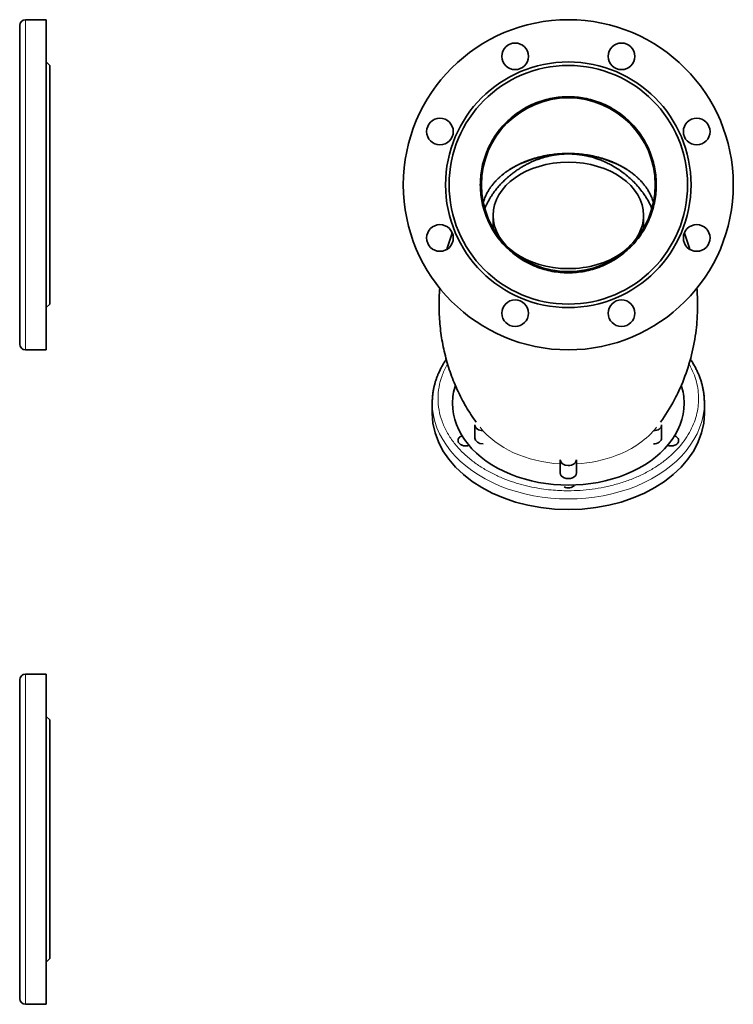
# Model space of a CAD drawing. Extents: x 3366 to 4200, y 341 to 1082.
# Tile 5 of 8: x 3798 to 4106, y 341 to 766. Entities that reach past the tile are written whole.
import ezdxf

# ---------------------------------------------------------------- set-up
doc = ezdxf.new("R2010")
doc.units = 0

msp = doc.modelspace()

# ---------------------------------------------------------------- linework, layer by layer
at = {"color": 7, "lineweight": 13}
for p, q in [((3800.74, 694.76), (3800.74, 766.01)), ((3800.74, 623.51), (3800.74, 694.76)), ((3800.74, 341.05), (3800.74, 483.55))]:
    msp.add_line(p, q, dxfattribs=at)
at = {"color": 7, "lineweight": 35, "ltscale": 0.45}
for p, q in [((3800.74, 766.01), (3809.74, 766.01)), ((3800.74, 623.51), (3809.74, 623.51)), ((3800.74, 483.55), (3809.74, 483.55)), ((3800.74, 341.05), (3809.74, 341.05))]:
    msp.add_line(p, q, dxfattribs=at)
at = {"color": 7, "lineweight": 35, "ltscale": 0.014412}
msp.add_line((3809.74, 765.72), (3809.74, 766.01), dxfattribs=at)
at = {"color": 7, "lineweight": 35, "ltscale": 0.045064}
for p, q in [((3809.74, 764.82), (3809.74, 765.72)), ((3809.74, 623.8), (3809.74, 624.7)), ((3809.74, 482.36), (3809.74, 483.26))]:
    msp.add_line(p, q, dxfattribs=at)
at = {"color": 7, "lineweight": 35, "ltscale": 0.030421}
for p, q in [((3798.24, 762.9), (3798.24, 763.51)), ((3798.24, 626.01), (3798.24, 626.62))]:
    msp.add_line(p, q, dxfattribs=at)
at = {"color": 7, "lineweight": 35, "ltscale": 0.10708}
for p, q in [((3798.24, 760.76), (3798.24, 762.9)), ((3798.24, 626.62), (3798.24, 628.76))]:
    msp.add_line(p, q, dxfattribs=at)
at = {"color": 7, "lineweight": 35, "ltscale": 0.090451}
for p, q in [((3798.24, 758.95), (3798.24, 760.76)), ((3798.24, 628.76), (3798.24, 630.57))]:
    msp.add_line(p, q, dxfattribs=at)
at = {"color": 7, "lineweight": 35, "ltscale": 0.078043}
for p, q in [((3809.74, 763.26), (3809.74, 764.82)), ((3809.74, 624.7), (3809.74, 626.26))]:
    msp.add_line(p, q, dxfattribs=at)
at = {"color": 7, "lineweight": 35, "ltscale": 0.112613}
for p, q in [((3809.74, 761), (3809.74, 763.26)), ((3809.74, 626.26), (3809.74, 628.51)), ((3809.74, 478.55), (3809.74, 480.8)), ((3809.74, 343.8), (3809.74, 346.05))]:
    msp.add_line(p, q, dxfattribs=at)
at = {"color": 7, "lineweight": 35, "ltscale": 0.147859}
for p, q in [((3809.74, 758.05), (3809.74, 761)), ((3809.74, 628.51), (3809.74, 631.47)), ((3809.74, 475.59), (3809.74, 478.55)), ((3809.74, 346.05), (3809.74, 349.01))]:
    msp.add_line(p, q, dxfattribs=at)
at = {"color": 7, "lineweight": 35, "ltscale": 0.119662}
for p, q in [((3798.24, 756.55), (3798.24, 758.95)), ((3798.24, 630.57), (3798.24, 632.96))]:
    msp.add_line(p, q, dxfattribs=at)
at = {"color": 7, "lineweight": 35, "ltscale": 0.152202}
for p, q in [((3798.24, 753.51), (3798.24, 756.55)), ((3798.24, 632.96), (3798.24, 636))]:
    msp.add_line(p, q, dxfattribs=at)
at = {"color": 7, "lineweight": 35, "ltscale": 0.182716}
for p, q in [((3809.74, 754.39), (3809.74, 758.05)), ((3809.74, 631.47), (3809.74, 635.12)), ((3809.74, 471.94), (3809.74, 475.59)), ((3809.74, 349.01), (3809.74, 352.67))]:
    msp.add_line(p, q, dxfattribs=at)
at = {"color": 7, "lineweight": 35, "ltscale": 0.187686}
for p, q in [((3798.24, 749.76), (3798.24, 753.51)), ((3798.24, 636), (3798.24, 639.76))]:
    msp.add_line(p, q, dxfattribs=at)
at = {"color": 7, "lineweight": 35, "ltscale": 0.216037}
msp.add_line((3809.74, 750.07), (3809.74, 754.39), dxfattribs=at)
at = {"color": 7, "lineweight": 35, "ltscale": 0.22541}
for p, q in [((3798.24, 745.25), (3798.24, 749.76)), ((3798.24, 639.76), (3798.24, 644.27))]:
    msp.add_line(p, q, dxfattribs=at)
at = {"color": 7, "lineweight": 35, "ltscale": 0.246689}
msp.add_line((3809.74, 745.14), (3809.74, 750.07), dxfattribs=at)
at = {"color": 7, "lineweight": 35, "ltscale": 0.264316}
for p, q in [((3798.24, 739.96), (3798.24, 745.25)), ((3798.24, 644.27), (3798.24, 649.55))]:
    msp.add_line(p, q, dxfattribs=at)
at = {"color": 7, "lineweight": 35, "ltscale": 0.106067}
msp.add_line((3811.24, 746.26), (3809.74, 747.76), dxfattribs=at)
at = {"color": 7, "lineweight": 35, "ltscale": 0.273628}
for p, q in [((3809.74, 739.67), (3809.74, 745.14)), ((3809.74, 644.38), (3809.74, 649.85)), ((3809.74, 457.21), (3809.74, 462.68))]:
    msp.add_line(p, q, dxfattribs=at)
at = {"color": 7, "lineweight": 35, "ltscale": 0.010416}
for p, q in [((3811.24, 746.26), (3811.24, 746.05)), ((3811.24, 643.47), (3811.24, 643.26)), ((3811.24, 463.8), (3811.24, 463.59)), ((3811.24, 361.01), (3811.24, 360.8))]:
    msp.add_line(p, q, dxfattribs=at)
at = {"color": 7, "lineweight": 35, "ltscale": 0.032573}
for p, q in [((3811.24, 746.05), (3811.24, 745.4)), ((3811.24, 644.12), (3811.24, 643.47)), ((3811.24, 463.59), (3811.24, 462.94)), ((3811.24, 361.66), (3811.24, 361.01))]:
    msp.add_line(p, q, dxfattribs=at)
at = {"color": 7, "lineweight": 35, "ltscale": 0.056409}
for p, q in [((3811.24, 745.4), (3811.24, 744.27)), ((3811.24, 645.25), (3811.24, 644.12)), ((3811.24, 462.94), (3811.24, 461.81)), ((3811.24, 362.79), (3811.24, 361.66))]:
    msp.add_line(p, q, dxfattribs=at)
at = {"color": 7, "lineweight": 35, "ltscale": 0.0814}
msp.add_line((3811.24, 744.27), (3811.24, 742.64), dxfattribs=at)
at = {"color": 7, "lineweight": 35, "ltscale": 0.302979}
for p, q in [((3798.24, 733.9), (3798.24, 739.96)), ((3798.24, 649.55), (3798.24, 655.61))]:
    msp.add_line(p, q, dxfattribs=at)
at = {"color": 7, "lineweight": 35, "ltscale": 0.296002}
for p, q in [((3809.74, 733.75), (3809.74, 739.67)), ((3809.74, 649.85), (3809.74, 655.77)), ((3809.74, 451.29), (3809.74, 457.21)), ((3809.74, 367.39), (3809.74, 373.31))]:
    msp.add_line(p, q, dxfattribs=at)
at = {"color": 7, "lineweight": 35, "ltscale": 0.106873}
for p, q in [((3811.24, 742.64), (3811.24, 740.5)), ((3811.24, 649.01), (3811.24, 646.87)), ((3811.24, 460.19), (3811.24, 458.05)), ((3811.24, 366.55), (3811.24, 364.42))]:
    msp.add_line(p, q, dxfattribs=at)
at = {"color": 7, "lineweight": 35, "ltscale": 0.132068}
for p, q in [((3811.24, 740.5), (3811.24, 737.86)), ((3811.24, 651.65), (3811.24, 649.01)), ((3811.24, 458.05), (3811.24, 455.41)), ((3811.24, 369.2), (3811.24, 366.55))]:
    msp.add_line(p, q, dxfattribs=at)
at = {"color": 7, "lineweight": 35, "ltscale": 0.156154}
for p, q in [((3811.24, 737.86), (3811.24, 734.74)), ((3811.24, 654.78), (3811.24, 651.65)), ((3811.24, 455.41), (3811.24, 452.28)), ((3811.24, 372.32), (3811.24, 369.2))]:
    msp.add_line(p, q, dxfattribs=at)
at = {"color": 7, "lineweight": 35, "ltscale": 0.339648}
for p, q in [((3798.24, 727.11), (3798.24, 733.9)), ((3798.24, 655.61), (3798.24, 662.4))]:
    msp.add_line(p, q, dxfattribs=at)
at = {"color": 7, "lineweight": 35, "ltscale": 0.313199}
for p, q in [((3809.74, 727.48), (3809.74, 733.75)), ((3809.74, 655.77), (3809.74, 662.03)), ((3809.74, 373.31), (3809.74, 379.58))]:
    msp.add_line(p, q, dxfattribs=at)
at = {"color": 7, "lineweight": 35, "ltscale": 0.376088}
msp.add_line((3811.24, 734.74), (3811.24, 727.22), dxfattribs=at)
at = {"color": 7, "lineweight": 35, "ltscale": 0.372365}
msp.add_line((3798.24, 719.66), (3798.24, 727.11), dxfattribs=at)
at = {"color": 7, "lineweight": 35, "ltscale": 0.324898}
msp.add_line((3809.74, 720.98), (3809.74, 727.48), dxfattribs=at)
at = {"color": 7, "lineweight": 35, "ltscale": 0.213953}
msp.add_line((3811.24, 727.22), (3811.24, 722.94), dxfattribs=at)
at = {"color": 7, "lineweight": 35, "ltscale": 0.226381}
for p, q in [((3811.24, 722.94), (3811.24, 718.41)), ((3811.24, 388.65), (3811.24, 384.12))]:
    msp.add_line(p, q, dxfattribs=at)
at = {"color": 7, "lineweight": 35, "ltscale": 0.399129}
msp.add_line((3798.24, 711.68), (3798.24, 719.66), dxfattribs=at)
at = {"color": 7, "lineweight": 35, "ltscale": 0.331087}
msp.add_line((3809.74, 714.36), (3809.74, 720.98), dxfattribs=at)
at = {"color": 7, "lineweight": 35, "ltscale": 0.234839}
for p, q in [((3811.24, 718.41), (3811.24, 713.71)), ((3811.24, 675.8), (3811.24, 671.1)), ((3811.24, 435.95), (3811.24, 431.26)), ((3811.24, 393.34), (3811.24, 388.65))]:
    msp.add_line(p, q, dxfattribs=at)
at = {"color": 7, "lineweight": 35, "ltscale": 0.332007}
for p, q in [((3809.74, 707.72), (3809.74, 714.36)), ((3809.74, 675.15), (3809.74, 681.79)), ((3809.74, 425.27), (3809.74, 431.91)), ((3809.74, 392.7), (3809.74, 399.34))]:
    msp.add_line(p, q, dxfattribs=at)
at = {"color": 7, "lineweight": 35, "ltscale": 0.418138}
for p, q in [((3798.24, 703.32), (3798.24, 711.68)), ((3798.24, 677.83), (3798.24, 686.2))]:
    msp.add_line(p, q, dxfattribs=at)
at = {"color": 7, "lineweight": 35, "ltscale": 0.239313}
for p, q in [((3811.24, 713.71), (3811.24, 708.93)), ((3811.24, 680.59), (3811.24, 675.8)), ((3811.24, 431.26), (3811.24, 426.47)), ((3811.24, 398.13), (3811.24, 393.34))]:
    msp.add_line(p, q, dxfattribs=at)
at = {"color": 7, "lineweight": 35, "ltscale": 0.328139}
for p, q in [((3809.74, 701.16), (3809.74, 707.72)), ((3809.74, 418.7), (3809.74, 425.27))]:
    msp.add_line(p, q, dxfattribs=at)
at = {"color": 7, "lineweight": 35, "ltscale": 0.239977}
for p, q in [((3811.24, 708.93), (3811.24, 704.13)), ((3811.24, 685.39), (3811.24, 680.59)), ((3811.24, 426.47), (3811.24, 421.67)), ((3811.24, 402.93), (3811.24, 398.13))]:
    msp.add_line(p, q, dxfattribs=at)
at = {"color": 7, "lineweight": 35, "ltscale": 0.428013}
for p, q in [((3798.24, 694.76), (3798.24, 703.32)), ((3798.24, 686.2), (3798.24, 694.76))]:
    msp.add_line(p, q, dxfattribs=at)
at = {"color": 7, "lineweight": 35, "ltscale": 0.23718}
msp.add_line((3811.24, 704.13), (3811.24, 699.38), dxfattribs=at)
at = {"color": 7, "lineweight": 35, "ltscale": 0.320109}
msp.add_line((3809.74, 694.76), (3809.74, 701.16), dxfattribs=at)
at = {"color": 7, "lineweight": 35, "ltscale": 0.231379}
for p, q in [((3811.24, 699.38), (3811.24, 694.76)), ((3811.24, 694.76), (3811.24, 690.13))]:
    msp.add_line(p, q, dxfattribs=at)
at = {"color": 7, "lineweight": 35, "ltscale": 0.320111}
msp.add_line((3809.74, 688.36), (3809.74, 694.76), dxfattribs=at)
at = {"color": 7, "lineweight": 35, "ltscale": 0.237179}
for p, q in [((3811.24, 690.13), (3811.24, 685.39)), ((3811.24, 421.67), (3811.24, 416.93)), ((3811.24, 407.67), (3811.24, 402.93))]:
    msp.add_line(p, q, dxfattribs=at)
at = {"color": 7, "lineweight": 35, "ltscale": 0.328136}
for p, q in [((3809.74, 681.79), (3809.74, 688.36)), ((3809.74, 399.34), (3809.74, 405.9))]:
    msp.add_line(p, q, dxfattribs=at)
at = {"color": 7, "lineweight": 35, "ltscale": 0.274693}
msp.add_line((4002.65, 681.54), (4002.65, 676.05), dxfattribs=at)
at = {"color": 7, "lineweight": 35, "ltscale": 0.274701}
msp.add_line((4067.65, 681.54), (4067.65, 676.05), dxfattribs=at)
at = {"color": 7, "lineweight": 35, "ltscale": 0.399128}
msp.add_line((3798.24, 669.85), (3798.24, 677.83), dxfattribs=at)
at = {"color": 7, "lineweight": 35, "ltscale": 0.331086}
for p, q in [((3809.74, 668.53), (3809.74, 675.15)), ((3809.74, 386.07), (3809.74, 392.7))]:
    msp.add_line(p, q, dxfattribs=at)
at = {"color": 7, "lineweight": 35, "ltscale": 0.372366}
msp.add_line((3798.24, 662.4), (3798.24, 669.85), dxfattribs=at)
at = {"color": 7, "lineweight": 35, "ltscale": 0.324899}
for p, q in [((3809.74, 662.03), (3809.74, 668.53)), ((3809.74, 438.53), (3809.74, 445.03)), ((3809.74, 379.58), (3809.74, 386.07))]:
    msp.add_line(p, q, dxfattribs=at)
at = {"color": 7, "lineweight": 35, "ltscale": 0.22638}
for p, q in [((3811.24, 671.1), (3811.24, 666.58)), ((3811.24, 440.48), (3811.24, 435.95))]:
    msp.add_line(p, q, dxfattribs=at)
at = {"color": 7, "lineweight": 35, "ltscale": 0.213952}
for p, q in [((3811.24, 666.58), (3811.24, 662.3)), ((3811.24, 444.76), (3811.24, 440.48))]:
    msp.add_line(p, q, dxfattribs=at)
at = {"color": 7, "lineweight": 35, "ltscale": 0.376089}
for p, q in [((3811.24, 662.3), (3811.24, 654.78)), ((3811.24, 452.28), (3811.24, 444.76)), ((3811.24, 379.84), (3811.24, 372.32))]:
    msp.add_line(p, q, dxfattribs=at)
at = {"color": 7, "lineweight": 35, "ltscale": 0.081399}
msp.add_line((3811.24, 646.87), (3811.24, 645.25), dxfattribs=at)
at = {"color": 7, "lineweight": 35, "ltscale": 0.246688}
for p, q in [((3809.74, 639.44), (3809.74, 644.38)), ((3809.74, 462.68), (3809.74, 467.62)), ((3809.74, 356.99), (3809.74, 361.92))]:
    msp.add_line(p, q, dxfattribs=at)
at = {"color": 7, "lineweight": 35, "ltscale": 0.106066}
for p, q in [((3811.24, 643.26), (3809.74, 641.76)), ((3811.24, 463.8), (3809.74, 465.3)), ((3811.24, 360.8), (3809.74, 359.3))]:
    msp.add_line(p, q, dxfattribs=at)
at = {"color": 7, "lineweight": 35, "ltscale": 0.216039}
for p, q in [((3809.74, 635.12), (3809.74, 639.44)), ((3809.74, 467.62), (3809.74, 471.94)), ((3809.74, 352.67), (3809.74, 356.99))]:
    msp.add_line(p, q, dxfattribs=at)
at = {"color": 7, "lineweight": 35, "ltscale": 0.014411}
for p, q in [((3809.74, 623.51), (3809.74, 623.8)), ((3809.74, 483.26), (3809.74, 483.55)), ((3809.74, 341.05), (3809.74, 341.34))]:
    msp.add_line(p, q, dxfattribs=at)
at = {"color": 7, "lineweight": 13, "ltscale": 0.016628}
msp.add_line((4087.45, 617.13), (4087.28, 617.42), dxfattribs=at)
at = {"color": 7, "lineweight": 35, "ltscale": 0.22981}
for p, q in [((3976.4, 600.72), (3976.4, 596.12)), ((4093.9, 600.72), (4093.9, 596.12))]:
    msp.add_line(p, q, dxfattribs=at)
at = {"color": 7, "lineweight": 35, "ltscale": 0.282842}
for p, q in [((3994.84, 591.1), (3994.84, 585.44)), ((4075.45, 591.1), (4075.45, 585.44))]:
    msp.add_line(p, q, dxfattribs=at)
at = {"color": 7, "lineweight": 35, "ltscale": 0.282843}
for p, q in [((4031.65, 576.08), (4031.65, 570.42)), ((4038.65, 576.08), (4038.65, 570.42))]:
    msp.add_line(p, q, dxfattribs=at)
at = {"color": 7, "lineweight": 35, "ltscale": 0.026751}
for p, q in [((3798.24, 480.52), (3798.24, 481.05)), ((3798.24, 343.55), (3798.24, 344.09))]:
    msp.add_line(p, q, dxfattribs=at)
at = {"color": 7, "lineweight": 35, "ltscale": 0.079018}
for p, q in [((3798.24, 478.94), (3798.24, 480.52)), ((3798.24, 344.09), (3798.24, 345.67))]:
    msp.add_line(p, q, dxfattribs=at)
at = {"color": 7, "lineweight": 35, "ltscale": 0.078042}
for p, q in [((3809.74, 480.8), (3809.74, 482.36)), ((3809.74, 342.24), (3809.74, 343.8))]:
    msp.add_line(p, q, dxfattribs=at)
at = {"color": 7, "lineweight": 35, "ltscale": 0.127721}
for p, q in [((3798.24, 476.38), (3798.24, 478.94)), ((3798.24, 345.67), (3798.24, 348.22))]:
    msp.add_line(p, q, dxfattribs=at)
at = {"color": 7, "lineweight": 35, "ltscale": 0.170921}
for p, q in [((3798.24, 472.96), (3798.24, 476.38)), ((3798.24, 348.22), (3798.24, 351.64))]:
    msp.add_line(p, q, dxfattribs=at)
at = {"color": 7, "lineweight": 35, "ltscale": 0.207243}
for p, q in [((3798.24, 468.82), (3798.24, 472.96)), ((3798.24, 351.64), (3798.24, 355.78))]:
    msp.add_line(p, q, dxfattribs=at)
at = {"color": 7, "lineweight": 35, "ltscale": 0.235947}
for p, q in [((3798.24, 464.1), (3798.24, 468.82)), ((3798.24, 355.78), (3798.24, 360.5))]:
    msp.add_line(p, q, dxfattribs=at)
at = {"color": 7, "lineweight": 35, "ltscale": 0.256905}
for p, q in [((3798.24, 458.96), (3798.24, 464.1)), ((3798.24, 360.5), (3798.24, 365.64))]:
    msp.add_line(p, q, dxfattribs=at)
at = {"color": 7, "lineweight": 35, "ltscale": 0.270491}
for p, q in [((3798.24, 453.55), (3798.24, 458.96)), ((3798.24, 365.64), (3798.24, 371.05))]:
    msp.add_line(p, q, dxfattribs=at)
at = {"color": 7, "lineweight": 35, "ltscale": 0.081398}
for p, q in [((3811.24, 461.81), (3811.24, 460.19)), ((3811.24, 364.42), (3811.24, 362.79))]:
    msp.add_line(p, q, dxfattribs=at)
at = {"color": 7, "lineweight": 35, "ltscale": 0.277448}
for p, q in [((3798.24, 448), (3798.24, 453.55)), ((3798.24, 371.05), (3798.24, 376.6))]:
    msp.add_line(p, q, dxfattribs=at)
at = {"color": 7, "lineweight": 35, "ltscale": 0.313198}
msp.add_line((3809.74, 445.03), (3809.74, 451.29), dxfattribs=at)
at = {"color": 7, "lineweight": 35, "ltscale": 0.278731}
msp.add_line((3798.24, 442.43), (3798.24, 448), dxfattribs=at)
at = {"color": 7, "lineweight": 35, "ltscale": 0.275385}
for p, q in [((3798.24, 436.92), (3798.24, 442.43)), ((3798.24, 382.17), (3798.24, 387.68))]:
    msp.add_line(p, q, dxfattribs=at)
at = {"color": 7, "lineweight": 35, "ltscale": 0.331085}
msp.add_line((3809.74, 431.91), (3809.74, 438.53), dxfattribs=at)
at = {"color": 7, "lineweight": 35, "ltscale": 0.268436}
for p, q in [((3798.24, 431.55), (3798.24, 436.92)), ((3798.24, 387.68), (3798.24, 393.05))]:
    msp.add_line(p, q, dxfattribs=at)
at = {"color": 7, "lineweight": 35}
for p, q in [((3798.24, 421.43), (3798.24, 431.55)), ((3809.74, 405.9), (3809.74, 418.7)), ((3798.24, 393.05), (3798.24, 403.18))]:
    msp.add_line(p, q, dxfattribs=at)
at = {"color": 7, "lineweight": 35, "ltscale": 0.456309}
for p, q in [((3798.24, 412.3), (3798.24, 421.43)), ((3798.24, 403.18), (3798.24, 412.3))]:
    msp.add_line(p, q, dxfattribs=at)
at = {"color": 7, "lineweight": 35, "ltscale": 0.462757}
msp.add_line((3811.24, 416.93), (3811.24, 407.67), dxfattribs=at)
at = {"color": 7, "lineweight": 35, "ltscale": 0.213951}
msp.add_line((3811.24, 384.12), (3811.24, 379.84), dxfattribs=at)
at = {"color": 7, "lineweight": 35, "ltscale": 0.278732}
msp.add_line((3798.24, 376.6), (3798.24, 382.17), dxfattribs=at)
at = {"color": 7, "lineweight": 35, "ltscale": 0.273629}
msp.add_line((3809.74, 361.92), (3809.74, 367.39), dxfattribs=at)
at = {"color": 7, "lineweight": 35, "ltscale": 0.045065}
msp.add_line((3809.74, 341.34), (3809.74, 342.24), dxfattribs=at)
at = {"color": 7, "lineweight": 35}
for points in [[(4035.15, 708.27), (4034.51, 708.26), (4033.86, 708.25), (4033.21, 708.23), (4032.54, 708.2), (4031.86, 708.16), (4031.17, 708.12), (4030.47, 708.06), (4029.76, 707.99), (4029.04, 707.91), (4028.31, 707.82), (4027.57, 707.72), (4026.83, 707.61), (4026.07, 707.48), (4025.3, 707.34), (4024.53, 707.19), (4023.75, 707.02), (4022.96, 706.83), (4022.17, 706.63), (4021.37, 706.42), (4020.57, 706.19), (4019.76, 705.94), (4018.95, 705.67), (4018.13, 705.39), (4017.72, 705.24), (4017.31, 705.09), (4016.9, 704.93), (4016.49, 704.77), (4016.08, 704.6), (4015.67, 704.43), (4015.27, 704.25), (4014.86, 704.07), (4014.45, 703.88), (4014.04, 703.69), (4013.63, 703.49), (4013.23, 703.29), (4012.82, 703.08), (4012.42, 702.87), (4012.02, 702.65), (4011.62, 702.42), (4011.22, 702.19), (4010.83, 701.96), (4010.45, 701.73), (4010.08, 701.5), (4009.74, 701.28), (4009.4, 701.06), (4009.06, 700.83), (4008.73, 700.6), (4008.39, 700.36), (4008.06, 700.13), (4007.73, 699.88), (4007.41, 699.63), (4007.09, 699.38), (4006.77, 699.12), (4006.45, 698.86), (4006.14, 698.6), (4005.83, 698.33), (4005.53, 698.06), (4005.22, 697.77), (4004.91, 697.48), (4004.53, 697.11), (4004.16, 696.74), (4003.85, 696.41), (4003.54, 696.08), (4003.31, 695.82), (4003.09, 695.56), (4002.86, 695.3), (4002.64, 695.03), (4002.43, 694.77), (4002.21, 694.5), (4002, 694.22), (4001.8, 693.95), (4001.6, 693.67), (4001.4, 693.39), (4001.21, 693.11), (4001.02, 692.82), (4000.84, 692.53), (4000.66, 692.25), (4000.47, 691.92), (4000.28, 691.6), (4000.02, 691.12), (3999.77, 690.64), (3999.55, 690.17), (3999.33, 689.7), (3999.13, 689.22), (3998.93, 688.73), (3998.78, 688.31), (3998.63, 687.89), (3998.52, 687.55), (3998.42, 687.2)], [(4013.13, 701.15), (4013.44, 701.36), (4013.75, 701.56), (4014.06, 701.76), (4014.37, 701.96), (4014.68, 702.16), (4015, 702.35), (4015.32, 702.54), (4015.64, 702.73), (4015.96, 702.91), (4016.28, 703.09), (4016.61, 703.27), (4016.94, 703.45), (4017.27, 703.62), (4017.6, 703.79), (4017.93, 703.96), (4018.26, 704.13), (4018.6, 704.29), (4018.93, 704.45), (4019.27, 704.6), (4019.61, 704.75), (4019.95, 704.9), (4020.3, 705.05), (4020.64, 705.19), (4020.98, 705.33), (4021.33, 705.47), (4021.68, 705.6), (4022.03, 705.73), (4022.38, 705.86), (4022.73, 705.98), (4023.08, 706.1), (4023.43, 706.22), (4023.78, 706.33), (4024.14, 706.44), (4024.5, 706.55), (4024.85, 706.65), (4025.21, 706.75), (4025.57, 706.85), (4025.93, 706.94), (4026.29, 707.03), (4026.65, 707.11), (4027.01, 707.19), (4027.37, 707.27), (4027.74, 707.35), (4028.1, 707.42), (4028.46, 707.49), (4028.83, 707.55), (4029.19, 707.61), (4029.56, 707.67), (4029.92, 707.72), (4030.29, 707.77), (4030.66, 707.82), (4031.03, 707.86), (4031.39, 707.9), (4031.76, 707.94), (4032.13, 707.97), (4032.5, 707.99)], [(4035.15, 708.27), (4035.78, 708.26), (4036.43, 708.25), (4037.09, 708.23), (4037.76, 708.2), (4038.44, 708.16), (4039.13, 708.12), (4039.83, 708.06), (4040.54, 707.99), (4041.26, 707.91), (4041.98, 707.82), (4042.72, 707.72), (4043.47, 707.61), (4044.23, 707.48), (4044.99, 707.34), (4045.76, 707.19), (4046.54, 707.02), (4047.33, 706.83), (4048.12, 706.63), (4048.92, 706.42), (4049.73, 706.19), (4050.54, 705.94), (4051.35, 705.67), (4052.17, 705.39), (4052.58, 705.24), (4052.98, 705.09), (4053.39, 704.93), (4053.8, 704.77), (4054.21, 704.6), (4054.62, 704.43), (4055.03, 704.25), (4055.44, 704.07), (4055.85, 703.88), (4056.25, 703.69), (4056.66, 703.49), (4057.07, 703.29), (4057.47, 703.08), (4057.87, 702.87), (4058.28, 702.65), (4058.68, 702.42), (4059.07, 702.19), (4059.47, 701.96), (4059.84, 701.73), (4060.22, 701.5), (4060.56, 701.28), (4060.9, 701.06), (4061.23, 700.83), (4061.57, 700.6), (4061.9, 700.36), (4062.23, 700.12), (4062.56, 699.88), (4062.89, 699.63), (4063.21, 699.38), (4063.53, 699.12), (4063.84, 698.86), (4064.15, 698.6), (4064.46, 698.33), (4064.77, 698.06), (4065.08, 697.77), (4065.38, 697.48), (4065.76, 697.11), (4066.13, 696.74), (4066.45, 696.41), (4066.75, 696.08), (4066.98, 695.82), (4067.21, 695.56), (4067.43, 695.3), (4067.65, 695.03), (4067.87, 694.77), (4068.08, 694.5), (4068.29, 694.22), (4068.5, 693.95), (4068.7, 693.67), (4068.89, 693.39), (4069.08, 693.11), (4069.27, 692.82), (4069.46, 692.53), (4069.63, 692.24), (4069.83, 691.92), (4070.01, 691.6), (4070.27, 691.12), (4070.52, 690.64), (4070.75, 690.17), (4070.96, 689.7), (4071.17, 689.22), (4071.36, 688.73), (4071.52, 688.31), (4071.66, 687.89), (4071.77, 687.55), (4071.88, 687.2)], [(4071.22, 684.5), (4071.07, 684.86), (4070.91, 685.23), (4070.76, 685.58), (4070.6, 685.93), (4070.43, 686.28), (4070.26, 686.63), (4070.07, 687), (4069.88, 687.36), (4069.65, 687.77), (4069.42, 688.19), (4069.18, 688.59), (4068.94, 689), (4068.68, 689.41), (4068.42, 689.82), (4068.16, 690.2), (4067.91, 690.58), (4067.66, 690.94), (4067.41, 691.28), (4067.17, 691.6), (4066.94, 691.92), (4066.49, 692.49), (4066.04, 693.06), (4065.57, 693.63), (4065.08, 694.19), (4064.58, 694.74), (4064.07, 695.29), (4063.54, 695.84), (4063, 696.37), (4062.45, 696.9), (4061.89, 697.43), (4061.31, 697.94), (4060.73, 698.45), (4060.13, 698.94), (4059.52, 699.43), (4058.9, 699.91), (4058.27, 700.37), (4057.63, 700.83), (4056.98, 701.28), (4056.32, 701.71), (4055.65, 702.13), (4054.98, 702.54), (4054.29, 702.94), (4053.6, 703.32), (4053.19, 703.54), (4052.78, 703.75), (4052.26, 704.01), (4051.74, 704.27), (4051.26, 704.49), (4050.78, 704.71), (4050.31, 704.92), (4049.83, 705.12), (4049.36, 705.31), (4048.88, 705.5), (4048.38, 705.69), (4047.89, 705.87), (4047.48, 706.01), (4047.07, 706.15), (4046.69, 706.27), (4046.31, 706.39), (4045.55, 706.62), (4044.79, 706.83), (4044.02, 707.02), (4043.64, 707.11), (4043.25, 707.2), (4042.87, 707.29), (4042.48, 707.36), (4042.09, 707.44), (4041.7, 707.51), (4041.31, 707.58), (4040.92, 707.64), (4040.53, 707.7), (4040.14, 707.75), (4039.75, 707.8), (4039.36, 707.85), (4038.97, 707.89), (4038.58, 707.93), (4038.18, 707.97), (4037.79, 708)], [(3999.08, 684.5), (3999.17, 684.73), (3999.27, 684.97), (3999.37, 685.21), (3999.48, 685.44), (3999.58, 685.68), (3999.69, 685.92), (3999.81, 686.16), (3999.93, 686.41), (4000.06, 686.68), (4000.2, 686.94), (4000.34, 687.21), (4000.48, 687.47), (4000.62, 687.74), (4000.77, 688.01), (4000.92, 688.27), (4001.08, 688.54), (4001.24, 688.8), (4001.4, 689.07), (4001.57, 689.34), (4001.74, 689.6), (4001.91, 689.87), (4002.08, 690.13), (4002.28, 690.42), (4002.47, 690.7), (4002.69, 691.01), (4002.91, 691.31), (4003.14, 691.64), (4003.39, 691.96), (4003.65, 692.3), (4003.91, 692.64), (4004.18, 692.97), (4004.46, 693.3), (4004.74, 693.64), (4005.02, 693.96), (4005.31, 694.29), (4005.6, 694.62), (4005.9, 694.95), (4006.2, 695.27), (4006.51, 695.59), (4006.82, 695.91), (4007.14, 696.22), (4007.46, 696.54), (4007.78, 696.85), (4008.11, 697.16), (4008.45, 697.46), (4008.78, 697.76), (4009.13, 698.07), (4009.47, 698.36), (4009.82, 698.66), (4010.17, 698.95), (4010.53, 699.23), (4010.89, 699.52), (4011.26, 699.8), (4011.62, 700.08), (4012, 700.35), (4012.37, 700.62), (4012.75, 700.89), (4013.13, 701.15)], [(3995.32, 592.35), (3994.75, 593.14), (3994.19, 593.94), (3993.64, 594.76), (3993.1, 595.57), (3992.56, 596.41), (3992.03, 597.25), (3991.51, 598.11), (3991, 598.97), (3990.49, 599.85), (3990, 600.73), (3989.51, 601.63), (3989.03, 602.53), (3988.56, 603.44), (3988.11, 604.37), (3987.57, 605.48), (3987.05, 606.61), (3986.65, 607.52), (3986.25, 608.43), (3985.86, 609.36), (3985.49, 610.28), (3985.12, 611.22), (3984.77, 612.16), (3984.42, 613.11), (3984.09, 614.06), (3983.76, 615.02), (3983.45, 615.99), (3983.15, 616.96), (3982.86, 617.94), (3982.58, 618.93), (3982.31, 619.91), (3982.05, 620.91), (3981.8, 621.91), (3981.57, 622.88), (3981.35, 623.85), (3981.15, 624.82), (3980.95, 625.8), (3980.77, 626.79), (3980.59, 627.78), (3980.43, 628.77), (3980.28, 629.76), (3980.13, 630.76), (3980, 631.76), (3979.89, 632.77), (3979.78, 633.77), (3979.68, 634.78), (3979.6, 635.78), (3979.53, 636.79), (3979.47, 637.8), (3979.42, 638.81), (3979.38, 639.83), (3979.35, 640.84), (3979.34, 641.85), (3979.33, 642.94), (3979.34, 644.02), (3979.36, 645.11), (3979.4, 646.21), (3979.45, 647.18), (3979.5, 648.15), (3979.57, 649.12), (3979.64, 650.09)], [(4090.66, 650.09), (4090.73, 649.11), (4090.8, 648.12), (4090.84, 647.3), (4090.88, 646.49), (4090.93, 645.1), (4090.96, 643.73), (4090.96, 642.35), (4090.95, 640.98), (4090.91, 639.61), (4090.85, 638.23), (4090.77, 636.86), (4090.67, 635.49), (4090.58, 634.45), (4090.46, 633.22), (4090.32, 632.02), (4090.16, 630.74), (4089.96, 629.36), (4089.74, 628), (4089.51, 626.65), (4089.25, 625.31), (4088.97, 623.96), (4088.67, 622.62), (4088.35, 621.29), (4088, 619.97), (4087.64, 618.65), (4087.26, 617.33), (4086.85, 616.02), (4086.43, 614.72), (4085.98, 613.42), (4085.52, 612.13), (4085.03, 610.86), (4084.53, 609.59), (4084, 608.33), (4083.45, 607.07), (4082.89, 605.83), (4082.3, 604.6), (4082, 603.99), (4081.61, 603.2), (4081.16, 602.33), (4080.7, 601.47), (4080.23, 600.61), (4079.83, 599.9), (4079.43, 599.2), (4078.73, 598.01), (4078.01, 596.85), (4077.28, 595.71), (4076.54, 594.58), (4075.77, 593.46), (4074.98, 592.35)], [(3976.4, 600.72), (3976.4, 601.09), (3976.41, 601.47), (3976.42, 601.84), (3976.43, 602.22), (3976.46, 602.59), (3976.48, 602.97), (3976.51, 603.34), (3976.55, 603.72), (3976.59, 604.14), (3976.64, 604.56), (3976.69, 604.97), (3976.75, 605.39), (3976.82, 605.8), (3976.89, 606.21), (3976.97, 606.62), (3977.05, 607.02), (3977.12, 607.35), (3977.19, 607.67), (3977.27, 608), (3977.35, 608.33), (3977.44, 608.66), (3977.52, 608.98), (3977.62, 609.32), (3977.72, 609.65), (3977.82, 610), (3977.93, 610.34), (3978.04, 610.69), (3978.16, 611.02), (3978.27, 611.34), (3978.39, 611.67), (3978.52, 612), (3978.64, 612.33), (3978.77, 612.65), (3978.87, 612.89), (3978.97, 613.13), (3979.07, 613.37), (3979.18, 613.61), (3979.38, 614.06), (3979.6, 614.52), (3979.8, 614.93), (3980.01, 615.35), (3980.19, 615.7), (3980.37, 616.04), (3980.56, 616.39), (3980.75, 616.73), (3980.95, 617.07), (3981.15, 617.42), (3981.35, 617.76), (3981.56, 618.09), (3981.77, 618.43), (3981.99, 618.77), (3982.21, 619.1), (3982.44, 619.43)], [(4087.86, 619.43), (4088.1, 619.08), (4088.34, 618.72), (4088.57, 618.36), (4088.71, 618.14), (4088.85, 617.91), (4089.13, 617.45), (4089.36, 617.05), (4089.59, 616.65), (4089.81, 616.26), (4090.01, 615.88), (4090.22, 615.49), (4090.41, 615.1), (4090.6, 614.72), (4090.79, 614.33), (4090.97, 613.94), (4091.14, 613.55), (4091.31, 613.16), (4091.48, 612.77), (4091.63, 612.38), (4091.79, 611.98), (4091.93, 611.59), (4092.07, 611.2), (4092.21, 610.8), (4092.35, 610.39), (4092.48, 609.99), (4092.59, 609.62), (4092.69, 609.26), (4092.8, 608.89), (4092.89, 608.54), (4092.98, 608.19), (4093.06, 607.84), (4093.14, 607.49), (4093.22, 607.14), (4093.29, 606.79), (4093.36, 606.44), (4093.43, 606.09), (4093.49, 605.74), (4093.55, 605.32), (4093.61, 604.9), (4093.67, 604.49), (4093.72, 604.06), (4093.76, 603.64), (4093.8, 603.22), (4093.83, 602.8), (4093.85, 602.38), (4093.87, 601.96), (4093.89, 601.55), (4093.9, 601.13), (4093.9, 600.72)]]:
    msp.add_lwpolyline(points, dxfattribs=at)
at = {"color": 7, "lineweight": 13}
for points in [[(4030.42, 707.85), (4029.92, 707.79), (4029.42, 707.71), (4028.92, 707.63), (4028.42, 707.54), (4027.92, 707.45), (4027.42, 707.35), (4026.93, 707.24), (4026.44, 707.13), (4025.94, 707.01), (4025.45, 706.88), (4024.96, 706.75), (4024.48, 706.61), (4023.99, 706.46), (4023.54, 706.32), (4023.1, 706.17), (4022.65, 706.02), (4022.21, 705.86), (4021.77, 705.7), (4021.33, 705.53), (4020.89, 705.36), (4020.55, 705.22), (4020.21, 705.08), (4019.87, 704.94), (4019.62, 704.83), (4019.37, 704.72), (4018.87, 704.49), (4018.38, 704.25), (4017.88, 704.01), (4017.4, 703.76), (4016.93, 703.51), (4016.45, 703.26), (4015.98, 703), (4015.52, 702.73), (4015.05, 702.45), (4014.59, 702.17), (4014.19, 701.92), (4013.8, 701.67), (4013.41, 701.41), (4013.02, 701.15)], [(4071.27, 684.7), (4071.05, 685.22), (4070.81, 685.74), (4070.56, 686.26), (4070.41, 686.57), (4070.25, 686.88), (4069.92, 687.49), (4069.58, 688.1), (4069.22, 688.7), (4068.85, 689.31), (4068.46, 689.91), (4068.06, 690.51), (4067.64, 691.1), (4067.23, 691.66), (4066.81, 692.21), (4066.38, 692.76), (4065.94, 693.3), (4065.48, 693.83), (4065.02, 694.36), (4064.52, 694.91), (4064.02, 695.45), (4063.5, 695.98), (4062.97, 696.5), (4062.43, 697.01), (4061.89, 697.52), (4061.33, 698.01), (4060.76, 698.5), (4060.19, 698.98), (4059.56, 699.47), (4058.93, 699.96), (4058.29, 700.44), (4057.64, 700.9), (4056.98, 701.35), (4056.31, 701.79), (4055.63, 702.22), (4054.94, 702.63), (4054.25, 703.03), (4053.55, 703.42), (4052.85, 703.79), (4052.13, 704.15), (4051.77, 704.32), (4051.41, 704.49), (4050.93, 704.71), (4050.44, 704.93), (4049.95, 705.14), (4049.26, 705.42), (4048.55, 705.69), (4047.85, 705.95), (4047.14, 706.19), (4046.42, 706.42), (4045.71, 706.64), (4044.99, 706.84), (4044.26, 707.03), (4043.54, 707.2), (4042.81, 707.36), (4042.08, 707.51), (4041.34, 707.64), (4040.61, 707.75), (4039.87, 707.85)], [(4013.02, 701.15), (4012.83, 701.02), (4012.38, 700.7), (4012.06, 700.48), (4011.59, 700.13), (4011.24, 699.86), (4010.89, 699.6), (4010.54, 699.32), (4010.2, 699.05), (4009.86, 698.77), (4009.47, 698.45), (4009.1, 698.12), (4008.72, 697.8), (4008.35, 697.46), (4007.91, 697.06), (4007.48, 696.65), (4007.05, 696.23), (4006.63, 695.8), (4006.21, 695.37), (4005.83, 694.96), (4005.45, 694.55), (4005.07, 694.13), (4004.71, 693.71), (4004.35, 693.28), (4003.99, 692.85), (4003.65, 692.42), (4003.31, 691.98), (4002.98, 691.54), (4002.66, 691.1), (4002.34, 690.66), (4002.04, 690.21), (4001.74, 689.76), (4001.45, 689.31), (4001.16, 688.86), (4000.89, 688.4), (4000.62, 687.94), (4000.37, 687.48), (4000.24, 687.25), (4000.12, 687.02), (4000, 686.79), (3999.88, 686.55), (3999.7, 686.18), (3999.52, 685.81), (3999.35, 685.44), (3999.18, 685.07), (3999.02, 684.7)]]:
    msp.add_lwpolyline(points, dxfattribs=at)
at = {"color": 7, "lineweight": 35}
for centre, radius in [((4035.15, 694.76), 71.25), ((4012.19, 750.19), 5.75), ((4058.11, 750.19), 5.75), ((4035.15, 694.76), 53), ((4035.15, 694.76), 51.5), ((4035.15, 694.76), 37.5), ((3979.72, 717.72), 5.75), ((4090.58, 717.72), 5.75), ((3979.72, 671.8), 5.75), ((4090.58, 671.8), 5.75), ((4012.19, 639.32), 5.75), ((4058.11, 639.32), 5.75)]:
    msp.add_circle(centre, radius, dxfattribs=at)
for centre, radius, start, end in [((3800.74, 763.51), 2.5, 90, 180), ((4035.14, 694.77), 37.99, 105.9708, 111.5991), ((4035.15, 694.77), 37.99, 100.4833, 105.9725), ((4035.14, 694.8), 37.96, 89.9946, 100.4897), ((4035.15, 694.8), 37.96, 79.5103, 90.0056), ((4035.15, 694.77), 37.99, 74.0277, 79.5166), ((4035.15, 694.77), 37.99, 68.4009, 74.0293), ((4035.14, 694.77), 37.99, 117.3408, 123.1768), ((4035.14, 694.77), 37.99, 111.5974, 117.3426), ((4035.15, 694.77), 37.99, 62.6575, 68.4026), ((4035.15, 694.77), 37.99, 56.8232, 62.6593), ((4035.15, 694.76), 38, 129.072, 140.928), ((4035.14, 694.77), 37.99, 123.175, 129.0732), ((4035.16, 694.77), 37.99, 50.9269, 56.8251), ((4035.15, 694.76), 38, 39.072, 50.928), ((4035.14, 694.76), 37.99, 140.9269, 146.8251), ((4035.16, 694.76), 37.99, 33.175, 39.0732), ((4035.14, 694.76), 37.99, 146.8232, 152.6593), ((4035.16, 694.76), 37.99, 27.3408, 33.1768), ((4035.14, 694.76), 37.99, 152.6575, 158.4026), ((4035.16, 694.76), 37.99, 21.5974, 27.3426), ((4035.14, 694.76), 37.99, 158.4009, 164.0293), ((4035.16, 694.76), 37.99, 15.9708, 21.5991), ((4035.11, 694.76), 37.96, 169.5101, 180.0057), ((4035.14, 694.76), 37.99, 164.0277, 169.5166), ((4035.16, 694.76), 37.99, 10.4833, 15.9725), ((4035.19, 694.76), 37.96, 359.9945, 10.4897), ((4035.11, 694.75), 37.96, 179.9945, 190.4897), ((4035.19, 694.75), 37.96, 349.5101, 0.0057), ((4035.14, 694.75), 37.99, 190.4833, 195.9725), ((4035.14, 694.75), 37.99, 195.9708, 201.5991), ((4035.16, 694.75), 37.99, 338.4009, 344.0293), ((4035.16, 694.75), 37.99, 344.0277, 349.5166), ((4035.14, 694.75), 37.99, 201.5974, 207.3426), ((4035.16, 694.75), 37.99, 332.6575, 338.4026), ((4035.14, 694.75), 37.99, 207.3408, 213.1768), ((4035.16, 694.75), 37.99, 326.8232, 332.6593), ((4065.67, 643.24), 86.27, 159.1488, 164.0935), ((4035.14, 694.75), 37.99, 213.175, 219.0732), ((4035.16, 694.75), 37.99, 320.9269, 326.8251), ((4004.64, 643.24), 86.26, 15.906, 20.8512), ((4035.15, 694.76), 38, 219.072, 230.928), ((4035.15, 694.76), 38, 309.072, 320.928), ((4035.14, 694.75), 37.99, 230.9269, 236.8251), ((4035.14, 694.75), 37.99, 236.8232, 242.6593), ((4035.15, 694.75), 37.99, 297.3408, 303.1768), ((4035.16, 694.75), 37.99, 303.175, 309.0732), ((4035.14, 694.75), 37.99, 242.6575, 248.4026), ((4035.14, 694.75), 37.99, 248.4009, 254.0293), ((4035.15, 694.75), 37.99, 285.9708, 291.5991), ((4035.15, 694.75), 37.99, 291.5974, 297.3426), ((4035.15, 694.75), 37.99, 254.0277, 259.5166), ((4035.14, 694.72), 37.96, 259.5103, 270.0056), ((4035.15, 694.72), 37.96, 269.9943, 280.49), ((4035.15, 694.74), 37.99, 280.4833, 285.9725), ((3800.74, 626.01), 2.5, 180, 270), ((3989.16, 584.37), 1.65, 165.253, 179.9468), ((3989.16, 584.37), 1.65, 180.0535, 194.7474), ((3989.33, 584.32), 1.82, 150.5524, 165.147), ((3989.33, 584.42), 1.82, 194.8533, 209.4469), ((3989.63, 584.15), 2.17, 136.9873, 150.4974), ((3990.61, 585.97), 3.88, 245.3136, 254.4723), ((3990.73, 586.4), 4.33, 254.4264, 262.601), ((3990.8, 586.4), 4.33, 277.3991, 285.5732), ((4079.5, 586.4), 4.33, 254.4264, 262.601), ((4079.57, 586.4), 4.33, 277.3991, 285.5732), ((4080.67, 584.59), 2.17, 316.9873, 330.4974), ((4080.97, 584.32), 1.82, 14.8533, 29.4469), ((4080.97, 584.42), 1.82, 330.5524, 345.147), ((4081.13, 584.37), 1.65, 0.0535, 14.7474), ((4081.13, 584.37), 1.65, 345.253, 359.9468), ((3990.76, 586.63), 4.56, 262.5657, 270.0137), ((3990.77, 586.63), 4.56, 269.9863, 277.4344), ((4079.53, 586.63), 4.56, 262.5657, 270.0137), ((4079.53, 586.63), 4.56, 269.9863, 277.4345), ((4035.15, 568.51), 4.56, 262.5657, 270.0137), ((4035.15, 568.51), 4.56, 269.9863, 277.4344), ((3800.74, 481.05), 2.5, 90, 180), ((3800.74, 343.55), 2.5, 180, 270)]:
    msp.add_arc(centre, radius, start, end, dxfattribs=at)
at = {"color": 7, "lineweight": 13}
for centre, radius, start, end in [((4012.63, 600.45), 34.14, 150.1996, 151.2033), ((4059, 601.16), 32.62, 22.0912, 29.3003), ((4008.46, 602.24), 29.59, 160.1748, 169.8843), ((4061.08, 602.01), 30.38, 14.7071, 22.0803), ((4062.48, 602.39), 28.92, 7.2955, 14.6936), ((4007.19, 602.48), 28.29, 169.9051, 179.9871), ((4063.17, 602.48), 28.22, 0.0066, 7.2814), ((4007.19, 602.49), 28.29, 180.0127, 190.0955), ((4063.17, 602.49), 28.22, 352.7186, 359.9934), ((4008.46, 602.73), 29.59, 190.1159, 199.8252), ((4061.08, 602.96), 30.38, 337.9197, 345.2929), ((4062.48, 602.59), 28.92, 345.3064, 352.7045), ((4059, 603.81), 32.62, 330.6997, 337.9088), ((4056.34, 605.31), 35.67, 323.7601, 330.6927), ((4053.26, 607.57), 39.5, 317.1776, 323.7575), ((4021.34, 611.69), 45.45, 224.4815, 231.0589), ((4049.96, 610.63), 44, 310.9906, 317.1788), ((4024.77, 615.91), 50.89, 231.0442, 236.8994), ((4043.58, 618.77), 54.35, 299.8088, 305.212), ((4046.66, 614.42), 49.02, 305.2063, 310.9946), ((4027.76, 620.47), 56.35, 236.8834, 242.1088), ((4030.19, 625.04), 61.53, 242.0963, 246.7843), ((4040.9, 623.43), 59.73, 294.7687, 299.8153), ((4032.04, 629.33), 66.2, 246.7746, 251.0073), ((4036.08, 636.22), 73.42, 281.4226, 285.6192), ((4037.14, 632.46), 69.52, 285.6134, 290.0561), ((4038.74, 628.1), 64.88, 290.0497, 294.7754), ((4034.89, 639.57), 76.85, 258.3726, 264.6202), ((4035.14, 641.86), 79.15, 264.5953, 270.0085), ((4035.15, 642.12), 79.41, 269.9984, 273.6477), ((4035.22, 641.14), 78.43, 273.6439, 277.4475), ((4035.48, 639.16), 76.43, 277.443, 281.4278)]:
    msp.add_arc(centre, radius, start, end, dxfattribs=at)
for centre, major_axis, ratio, start_param, end_param in [((4035.15, 681.9), (37.5, 0), 0.707107, 1.570796, 2.93932), ((4035.15, 681.9), (-37.5, 0), 0.707107, 3.343863, 4.712389), ((4035.15, 602.49), (56.25, 0), 0.707107, 2.770898, 2.892884), ((4035.15, 600.72), (58.75, 0), 0.707107, 9.424778, 12.566371), ((9060.49, 1734.35), (5080.92, 1138.02), 0.076056, 3.151108, 3.163643), ((4035.15, 602.49), (56.25, 0), 0.707107, 3.512287, 3.631548), ((4035.15, 605.03), (43.58, 0), 0.707107, 3.648222, 4.631993), ((4035.15, 605.03), (-43.58, 0), 0.707107, 2.070796, 2.635068), ((5155.31, 1084.27), (1174.24, 492.8), 0.165213, 3.183552, 3.207048), ((4035.15, 605.03), (43.58, 0), 0.707107, 4.792785, 5.212389), ((6311.12, 4758.77), (-2311.14, -4187.37), 0.11736, 0.020428, 0.036408)]:
    msp.add_ellipse(centre, major_axis=major_axis, ratio=ratio, start_param=start_param, end_param=end_param, dxfattribs=at)
at = {"color": 7, "lineweight": 35}
for centre, major_axis, start_param, end_param in [((4035.15, 680.84), (-38.5, 0), 4.712389, 5.426037), ((4035.15, 680.84), (-38.5, 0), 3.998726, 4.712389), ((4035.15, 681.54), (-32.5, 0), 3.141593, 6.283185), ((4035.15, 681.54), (-32.5, 0), 0, 1.570796), ((4035.15, 681.54), (-32.5, 0), 1.570796, 3.141593), ((4035.15, 600.47), (-50, 0), 6.063129, 6.283185), ((4035.15, 600.47), (-50, 0), 3.141593, 3.36166), ((4035.15, 600.47), (-50, 0), 0, 3.141593), ((4035.15, 596.12), (58.75, 0), 3.141593, 6.283185), ((3998.34, 591.1), (-3.5, 0), 6.283185, 7.853982), ((4071.95, 591.1), (-3.5, 0), 1.570796, 3.141593), ((3990.76, 584.37), (3.25, 0), 1.94777, 2.562551), ((3990.76, 584.37), (3.25, 0), 3.518566, 4.133347), ((3998.34, 585.44), (-3.5, 0), 0, 1.570796), ((4071.95, 585.44), (-3.5, 0), 1.570796, 3.141593), ((4079.53, 584.37), (3.25, 0), 5.089362, 5.704144), ((4079.53, 584.37), (3.25, 0), 0.376973, 0.991755), ((4035.15, 576.08), (-3.5, 0), 0, 1.570796), ((4035.15, 576.08), (-3.5, 0), 1.570796, 3.141593), ((4035.15, 570.42), (-3.5, 0), 0, 3.141593), ((4035.15, 566.25), (-3.25, 0), 0.991755, 1.387798), ((4035.15, 566.25), (-3.25, 0), 1.753798, 2.562551)]:
    msp.add_ellipse(centre, major_axis=major_axis, ratio=0.707107, start_param=start_param, end_param=end_param, dxfattribs=at)

doc.saveas('drawing.dxf')
